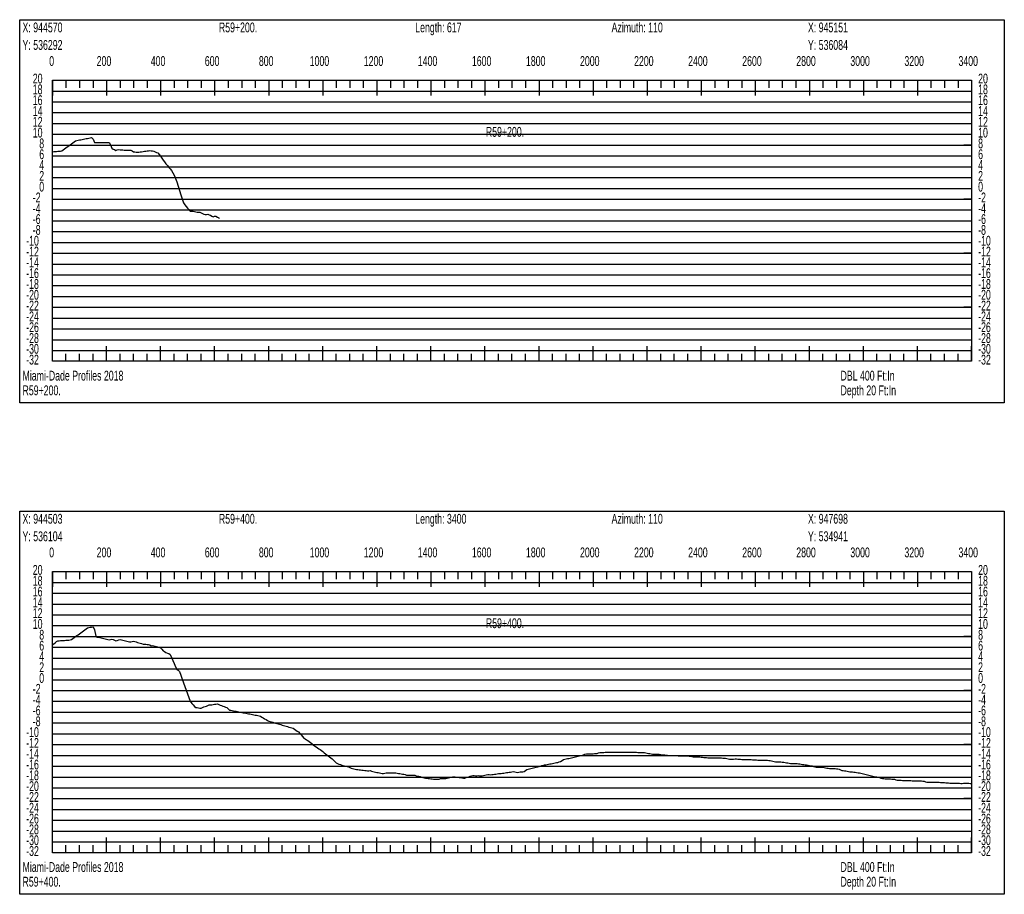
# Model space of a CAD drawing. Header units: feet. Extents: x 1 to 30, y -268 to -1.
# Tile 40 of 94: x 21 to 30, y -159 to -151. Entities that reach past the tile are written whole.
import ezdxf

# ---------------------------------------------------------------- set-up
doc = ezdxf.new("R2010")
doc.units = ezdxf.units.FT
doc.header["$MEASUREMENT"] = 0
doc.layers.add('LABELS', color=7, linetype='Continuous')
doc.layers.add('XSECTION', color=7, linetype='Continuous')

msp = doc.modelspace()

# ---------------------------------------------------------------- linework, layer by layer
at = {"layer": 'XSECTION', "color": 0, "linetype": 'Continuous'}
for points in [[(21.212, -150.985), (30.318, -150.985), (30.318, -154.53), (21.212, -154.53), (21.212, -150.985)], [(21.515, -151.545), (30.015, -151.545), (30.015, -154.145), (21.515, -154.145), (21.515, -151.545)], [(21.515, -151.545), (21.515, -151.686)], [(21.515, -151.545), (21.515, -151.686)], [(21.515, -151.545), (21.515, -151.615)], [(21.515, -151.545), (21.515, -151.615)], [(21.64, -151.545), (21.64, -151.615)], [(21.765, -151.545), (21.765, -151.615)], [(21.89, -151.545), (21.89, -151.615)], [(22.015, -151.545), (22.015, -151.686)], [(22.015, -151.545), (22.015, -151.615)], [(22.14, -151.545), (22.14, -151.615)], [(22.265, -151.545), (22.265, -151.615)], [(22.39, -151.545), (22.39, -151.615)], [(22.515, -151.545), (22.515, -151.686)], [(22.515, -151.545), (22.515, -151.615)], [(22.64, -151.545), (22.64, -151.615)], [(22.765, -151.545), (22.765, -151.615)], [(22.89, -151.545), (22.89, -151.615)], [(23.015, -151.545), (23.015, -151.686)], [(23.015, -151.545), (23.015, -151.615)], [(23.14, -151.545), (23.14, -151.615)], [(23.265, -151.545), (23.265, -151.615)], [(23.39, -151.545), (23.39, -151.615)], [(23.515, -151.545), (23.515, -151.686)], [(23.515, -151.545), (23.515, -151.615)], [(23.64, -151.545), (23.64, -151.615)], [(23.765, -151.545), (23.765, -151.615)], [(23.89, -151.545), (23.89, -151.615)], [(24.015, -151.545), (24.015, -151.686)], [(24.015, -151.545), (24.015, -151.615)], [(24.14, -151.545), (24.14, -151.615)], [(24.265, -151.545), (24.265, -151.615)], [(24.39, -151.545), (24.39, -151.615)], [(24.515, -151.545), (24.515, -151.686)], [(24.515, -151.545), (24.515, -151.615)], [(24.64, -151.545), (24.64, -151.615)], [(24.765, -151.545), (24.765, -151.615)], [(24.89, -151.545), (24.89, -151.615)], [(25.015, -151.545), (25.015, -151.686)], [(25.015, -151.545), (25.015, -151.615)], [(25.14, -151.545), (25.14, -151.615)], [(25.265, -151.545), (25.265, -151.615)], [(25.39, -151.545), (25.39, -151.615)], [(25.515, -151.545), (25.515, -151.686)], [(25.515, -151.545), (25.515, -151.615)], [(25.64, -151.545), (25.64, -151.615)], [(25.765, -151.545), (25.765, -151.615)], [(25.89, -151.545), (25.89, -151.615)], [(26.015, -151.545), (26.015, -151.686)], [(26.015, -151.545), (26.015, -151.615)], [(26.14, -151.545), (26.14, -151.615)], [(26.265, -151.545), (26.265, -151.615)], [(26.39, -151.545), (26.39, -151.615)], [(26.515, -151.545), (26.515, -151.686)], [(26.515, -151.545), (26.515, -151.615)], [(26.64, -151.545), (26.64, -151.615)], [(26.765, -151.545), (26.765, -151.615)], [(26.89, -151.545), (26.89, -151.615)], [(27.015, -151.545), (27.015, -151.686)], [(27.015, -151.545), (27.015, -151.615)], [(27.14, -151.545), (27.14, -151.615)], [(27.265, -151.545), (27.265, -151.615)], [(27.39, -151.545), (27.39, -151.615)], [(27.515, -151.545), (27.515, -151.686)], [(27.515, -151.545), (27.515, -151.615)], [(27.64, -151.545), (27.64, -151.615)], [(27.765, -151.545), (27.765, -151.615)], [(27.89, -151.545), (27.89, -151.615)], [(28.015, -151.545), (28.015, -151.686)], [(28.015, -151.545), (28.015, -151.615)], [(28.14, -151.545), (28.14, -151.615)], [(28.265, -151.545), (28.265, -151.615)], [(28.39, -151.545), (28.39, -151.615)], [(28.515, -151.545), (28.515, -151.686)], [(28.515, -151.545), (28.515, -151.615)], [(28.64, -151.545), (28.64, -151.615)], [(28.765, -151.545), (28.765, -151.615)], [(28.89, -151.545), (28.89, -151.615)], [(29.015, -151.545), (29.015, -151.686)], [(29.015, -151.545), (29.015, -151.615)], [(29.14, -151.545), (29.14, -151.615)], [(29.265, -151.545), (29.265, -151.615)], [(29.39, -151.545), (29.39, -151.615)], [(29.515, -151.545), (29.515, -151.686)], [(29.515, -151.545), (29.515, -151.615)], [(29.64, -151.545), (29.64, -151.615)], [(29.765, -151.545), (29.765, -151.615)], [(29.89, -151.545), (29.89, -151.615)], [(30.015, -151.545), (30.015, -151.686)], [(30.015, -151.545), (30.015, -151.615)], [(21.515, -152.145), (21.585, -152.145)], [(30.015, -152.145), (29.945, -152.145)], [(21.515, -152.645), (21.585, -152.645)], [(30.015, -152.645), (29.945, -152.645)], [(21.515, -153.145), (21.585, -153.145)], [(30.015, -153.145), (29.945, -153.145)], [(21.515, -153.645), (21.585, -153.645)], [(30.015, -153.645), (29.945, -153.645)], [(21.515, -154.145), (21.515, -154.004)], [(21.515, -154.145), (21.515, -154.004)], [(22.015, -154.145), (22.015, -154.004)], [(22.515, -154.145), (22.515, -154.004)], [(23.015, -154.145), (23.015, -154.004)], [(23.515, -154.145), (23.515, -154.004)], [(24.015, -154.145), (24.015, -154.004)], [(24.515, -154.145), (24.515, -154.004)], [(25.015, -154.145), (25.015, -154.004)], [(25.515, -154.145), (25.515, -154.004)], [(26.015, -154.145), (26.015, -154.004)], [(26.515, -154.145), (26.515, -154.004)], [(27.015, -154.145), (27.015, -154.004)], [(27.515, -154.145), (27.515, -154.004)], [(28.015, -154.145), (28.015, -154.004)], [(28.515, -154.145), (28.515, -154.004)], [(29.015, -154.145), (29.015, -154.004)], [(29.515, -154.145), (29.515, -154.004)], [(30.015, -154.145), (30.015, -154.004)], [(21.515, -154.145), (21.515, -154.075)], [(21.515, -154.145), (21.515, -154.075)], [(21.64, -154.145), (21.64, -154.075)], [(21.765, -154.145), (21.765, -154.075)], [(21.89, -154.145), (21.89, -154.075)], [(22.015, -154.145), (22.015, -154.075)], [(22.14, -154.145), (22.14, -154.075)], [(22.265, -154.145), (22.265, -154.075)], [(22.39, -154.145), (22.39, -154.075)], [(22.515, -154.145), (22.515, -154.075)], [(22.64, -154.145), (22.64, -154.075)], [(22.765, -154.145), (22.765, -154.075)], [(22.89, -154.145), (22.89, -154.075)], [(23.015, -154.145), (23.015, -154.075)], [(23.14, -154.145), (23.14, -154.075)], [(23.265, -154.145), (23.265, -154.075)], [(23.39, -154.145), (23.39, -154.075)], [(23.515, -154.145), (23.515, -154.075)], [(23.64, -154.145), (23.64, -154.075)], [(23.765, -154.145), (23.765, -154.075)], [(23.89, -154.145), (23.89, -154.075)], [(24.015, -154.145), (24.015, -154.075)], [(24.14, -154.145), (24.14, -154.075)], [(24.265, -154.145), (24.265, -154.075)], [(24.39, -154.145), (24.39, -154.075)], [(24.515, -154.145), (24.515, -154.075)], [(24.64, -154.145), (24.64, -154.075)], [(24.765, -154.145), (24.765, -154.075)], [(24.89, -154.145), (24.89, -154.075)], [(25.015, -154.145), (25.015, -154.075)], [(25.14, -154.145), (25.14, -154.075)], [(25.265, -154.145), (25.265, -154.075)], [(25.39, -154.145), (25.39, -154.075)], [(25.515, -154.145), (25.515, -154.075)], [(25.64, -154.145), (25.64, -154.075)], [(25.765, -154.145), (25.765, -154.075)], [(25.89, -154.145), (25.89, -154.075)], [(26.015, -154.145), (26.015, -154.075)], [(26.14, -154.145), (26.14, -154.075)], [(26.265, -154.145), (26.265, -154.075)], [(26.39, -154.145), (26.39, -154.075)], [(26.515, -154.145), (26.515, -154.075)], [(26.64, -154.145), (26.64, -154.075)], [(26.765, -154.145), (26.765, -154.075)], [(26.89, -154.145), (26.89, -154.075)], [(27.015, -154.145), (27.015, -154.075)], [(27.14, -154.145), (27.14, -154.075)], [(27.265, -154.145), (27.265, -154.075)], [(27.39, -154.145), (27.39, -154.075)], [(27.515, -154.145), (27.515, -154.075)], [(27.64, -154.145), (27.64, -154.075)], [(27.765, -154.145), (27.765, -154.075)], [(27.89, -154.145), (27.89, -154.075)], [(28.015, -154.145), (28.015, -154.075)], [(28.14, -154.145), (28.14, -154.075)], [(28.265, -154.145), (28.265, -154.075)], [(28.39, -154.145), (28.39, -154.075)], [(28.515, -154.145), (28.515, -154.075)], [(28.64, -154.145), (28.64, -154.075)], [(28.765, -154.145), (28.765, -154.075)], [(28.89, -154.145), (28.89, -154.075)], [(29.015, -154.145), (29.015, -154.075)], [(29.14, -154.145), (29.14, -154.075)], [(29.265, -154.145), (29.265, -154.075)], [(29.39, -154.145), (29.39, -154.075)], [(29.515, -154.145), (29.515, -154.075)], [(29.64, -154.145), (29.64, -154.075)], [(29.765, -154.145), (29.765, -154.075)], [(29.89, -154.145), (29.89, -154.075)], [(30.015, -154.145), (30.015, -154.075)], [(21.212, -155.53), (30.318, -155.53), (30.318, -159.075), (21.212, -159.075), (21.212, -155.53)], [(21.515, -156.09), (30.015, -156.09), (30.015, -158.69), (21.515, -158.69), (21.515, -156.09)], [(21.515, -156.09), (21.515, -156.231)], [(21.515, -156.09), (21.515, -156.231)], [(21.515, -156.09), (21.515, -156.16)], [(21.515, -156.09), (21.515, -156.16)], [(21.64, -156.09), (21.64, -156.16)], [(21.765, -156.09), (21.765, -156.16)], [(21.89, -156.09), (21.89, -156.16)], [(22.015, -156.09), (22.015, -156.231)], [(22.015, -156.09), (22.015, -156.16)], [(22.14, -156.09), (22.14, -156.16)], [(22.265, -156.09), (22.265, -156.16)], [(22.39, -156.09), (22.39, -156.16)], [(22.515, -156.09), (22.515, -156.231)], [(22.515, -156.09), (22.515, -156.16)], [(22.64, -156.09), (22.64, -156.16)], [(22.765, -156.09), (22.765, -156.16)], [(22.89, -156.09), (22.89, -156.16)], [(23.015, -156.09), (23.015, -156.231)], [(23.015, -156.09), (23.015, -156.16)], [(23.14, -156.09), (23.14, -156.16)], [(23.265, -156.09), (23.265, -156.16)], [(23.39, -156.09), (23.39, -156.16)], [(23.515, -156.09), (23.515, -156.231)], [(23.515, -156.09), (23.515, -156.16)], [(23.64, -156.09), (23.64, -156.16)], [(23.765, -156.09), (23.765, -156.16)], [(23.89, -156.09), (23.89, -156.16)], [(24.015, -156.09), (24.015, -156.231)], [(24.015, -156.09), (24.015, -156.16)], [(24.14, -156.09), (24.14, -156.16)], [(24.265, -156.09), (24.265, -156.16)], [(24.39, -156.09), (24.39, -156.16)], [(24.515, -156.09), (24.515, -156.231)], [(24.515, -156.09), (24.515, -156.16)], [(24.64, -156.09), (24.64, -156.16)], [(24.765, -156.09), (24.765, -156.16)], [(24.89, -156.09), (24.89, -156.16)], [(25.015, -156.09), (25.015, -156.231)], [(25.015, -156.09), (25.015, -156.16)], [(25.14, -156.09), (25.14, -156.16)], [(25.265, -156.09), (25.265, -156.16)], [(25.39, -156.09), (25.39, -156.16)], [(25.515, -156.09), (25.515, -156.231)], [(25.515, -156.09), (25.515, -156.16)], [(25.64, -156.09), (25.64, -156.16)], [(25.765, -156.09), (25.765, -156.16)], [(25.89, -156.09), (25.89, -156.16)], [(26.015, -156.09), (26.015, -156.231)], [(26.015, -156.09), (26.015, -156.16)], [(26.14, -156.09), (26.14, -156.16)], [(26.265, -156.09), (26.265, -156.16)], [(26.39, -156.09), (26.39, -156.16)], [(26.515, -156.09), (26.515, -156.231)], [(26.515, -156.09), (26.515, -156.16)], [(26.64, -156.09), (26.64, -156.16)], [(26.765, -156.09), (26.765, -156.16)], [(26.89, -156.09), (26.89, -156.16)], [(27.015, -156.09), (27.015, -156.231)], [(27.015, -156.09), (27.015, -156.16)], [(27.14, -156.09), (27.14, -156.16)], [(27.265, -156.09), (27.265, -156.16)], [(27.39, -156.09), (27.39, -156.16)], [(27.515, -156.09), (27.515, -156.231)], [(27.515, -156.09), (27.515, -156.16)], [(27.64, -156.09), (27.64, -156.16)], [(27.765, -156.09), (27.765, -156.16)], [(27.89, -156.09), (27.89, -156.16)], [(28.015, -156.09), (28.015, -156.231)], [(28.015, -156.09), (28.015, -156.16)], [(28.14, -156.09), (28.14, -156.16)], [(28.265, -156.09), (28.265, -156.16)], [(28.39, -156.09), (28.39, -156.16)], [(28.515, -156.09), (28.515, -156.231)], [(28.515, -156.09), (28.515, -156.16)], [(28.64, -156.09), (28.64, -156.16)], [(28.765, -156.09), (28.765, -156.16)], [(28.89, -156.09), (28.89, -156.16)], [(29.015, -156.09), (29.015, -156.231)], [(29.015, -156.09), (29.015, -156.16)], [(29.14, -156.09), (29.14, -156.16)], [(29.265, -156.09), (29.265, -156.16)], [(29.39, -156.09), (29.39, -156.16)], [(29.515, -156.09), (29.515, -156.231)], [(29.515, -156.09), (29.515, -156.16)], [(29.64, -156.09), (29.64, -156.16)], [(29.765, -156.09), (29.765, -156.16)], [(29.89, -156.09), (29.89, -156.16)], [(30.015, -156.09), (30.015, -156.231)], [(30.015, -156.09), (30.015, -156.16)], [(21.515, -156.69), (21.585, -156.69)], [(30.015, -156.69), (29.945, -156.69)], [(21.515, -157.19), (21.585, -157.19)], [(30.015, -157.19), (29.945, -157.19)], [(21.515, -157.69), (21.585, -157.69)], [(30.015, -157.69), (29.945, -157.69)], [(21.515, -158.19), (21.585, -158.19)], [(30.015, -158.19), (29.945, -158.19)], [(21.515, -158.69), (21.515, -158.549)], [(21.515, -158.69), (21.515, -158.549)], [(21.515, -158.69), (21.515, -158.62)], [(21.515, -158.69), (21.515, -158.62)], [(21.64, -158.69), (21.64, -158.62)], [(21.765, -158.69), (21.765, -158.62)], [(21.89, -158.69), (21.89, -158.62)], [(22.015, -158.69), (22.015, -158.549)], [(22.015, -158.69), (22.015, -158.62)], [(22.14, -158.69), (22.14, -158.62)], [(22.265, -158.69), (22.265, -158.62)], [(22.39, -158.69), (22.39, -158.62)], [(22.515, -158.69), (22.515, -158.549)], [(22.515, -158.69), (22.515, -158.62)], [(22.64, -158.69), (22.64, -158.62)], [(22.765, -158.69), (22.765, -158.62)], [(22.89, -158.69), (22.89, -158.62)], [(23.015, -158.69), (23.015, -158.549)], [(23.015, -158.69), (23.015, -158.62)], [(23.14, -158.69), (23.14, -158.62)], [(23.265, -158.69), (23.265, -158.62)], [(23.39, -158.69), (23.39, -158.62)], [(23.515, -158.69), (23.515, -158.549)], [(23.515, -158.69), (23.515, -158.62)], [(23.64, -158.69), (23.64, -158.62)], [(23.765, -158.69), (23.765, -158.62)], [(23.89, -158.69), (23.89, -158.62)], [(24.015, -158.69), (24.015, -158.549)], [(24.015, -158.69), (24.015, -158.62)], [(24.14, -158.69), (24.14, -158.62)], [(24.265, -158.69), (24.265, -158.62)], [(24.39, -158.69), (24.39, -158.62)], [(24.515, -158.69), (24.515, -158.549)], [(24.515, -158.69), (24.515, -158.62)], [(24.64, -158.69), (24.64, -158.62)], [(24.765, -158.69), (24.765, -158.62)], [(24.89, -158.69), (24.89, -158.62)], [(25.015, -158.69), (25.015, -158.549)], [(25.015, -158.69), (25.015, -158.62)], [(25.14, -158.69), (25.14, -158.62)], [(25.265, -158.69), (25.265, -158.62)], [(25.39, -158.69), (25.39, -158.62)], [(25.515, -158.69), (25.515, -158.549)], [(25.515, -158.69), (25.515, -158.62)], [(25.64, -158.69), (25.64, -158.62)], [(25.765, -158.69), (25.765, -158.62)], [(25.89, -158.69), (25.89, -158.62)], [(26.015, -158.69), (26.015, -158.549)], [(26.015, -158.69), (26.015, -158.62)], [(26.14, -158.69), (26.14, -158.62)], [(26.265, -158.69), (26.265, -158.62)], [(26.39, -158.69), (26.39, -158.62)], [(26.515, -158.69), (26.515, -158.549)], [(26.515, -158.69), (26.515, -158.62)], [(26.64, -158.69), (26.64, -158.62)], [(26.765, -158.69), (26.765, -158.62)], [(26.89, -158.69), (26.89, -158.62)], [(27.015, -158.69), (27.015, -158.549)], [(27.015, -158.69), (27.015, -158.62)], [(27.14, -158.69), (27.14, -158.62)], [(27.265, -158.69), (27.265, -158.62)], [(27.39, -158.69), (27.39, -158.62)], [(27.515, -158.69), (27.515, -158.549)], [(27.515, -158.69), (27.515, -158.62)], [(27.64, -158.69), (27.64, -158.62)], [(27.765, -158.69), (27.765, -158.62)], [(27.89, -158.69), (27.89, -158.62)], [(28.015, -158.69), (28.015, -158.549)], [(28.015, -158.69), (28.015, -158.62)], [(28.14, -158.69), (28.14, -158.62)], [(28.265, -158.69), (28.265, -158.62)], [(28.39, -158.69), (28.39, -158.62)], [(28.515, -158.69), (28.515, -158.549)], [(28.515, -158.69), (28.515, -158.62)], [(28.64, -158.69), (28.64, -158.62)], [(28.765, -158.69), (28.765, -158.62)], [(28.89, -158.69), (28.89, -158.62)], [(29.015, -158.69), (29.015, -158.549)], [(29.015, -158.69), (29.015, -158.62)], [(29.14, -158.69), (29.14, -158.62)], [(29.265, -158.69), (29.265, -158.62)], [(29.39, -158.69), (29.39, -158.62)], [(29.515, -158.69), (29.515, -158.549)], [(29.515, -158.69), (29.515, -158.62)], [(29.64, -158.69), (29.64, -158.62)], [(29.765, -158.69), (29.765, -158.62)], [(29.89, -158.69), (29.89, -158.62)], [(30.015, -158.69), (30.015, -158.549)], [(30.015, -158.69), (30.015, -158.62)]]:
    msp.add_lwpolyline(points, dxfattribs=at)
at = {"layer": 'XSECTION', "color": 0}
for points in [[(21.515, -151.645), (30.015, -151.645)], [(21.515, -151.745), (30.015, -151.745)], [(21.515, -151.845), (30.015, -151.845)], [(21.515, -151.945), (30.015, -151.945)], [(21.515, -152.045), (30.015, -152.045)], [(21.515, -152.145), (30.015, -152.145)], [(21.515, -152.245), (30.015, -152.245)], [(21.515, -152.345), (30.015, -152.345)], [(21.515, -152.445), (30.015, -152.445)], [(21.515, -152.545), (30.015, -152.545)], [(21.515, -152.645), (30.015, -152.645)], [(21.515, -152.745), (30.015, -152.745)], [(21.515, -152.845), (30.015, -152.845)], [(21.515, -152.945), (30.015, -152.945)], [(21.515, -153.045), (30.015, -153.045)], [(21.515, -153.145), (30.015, -153.145)], [(21.515, -153.245), (30.015, -153.245)], [(21.515, -153.345), (30.015, -153.345)], [(21.515, -153.445), (30.015, -153.445)], [(21.515, -153.545), (30.015, -153.545)], [(21.515, -153.645), (30.015, -153.645)], [(21.515, -153.745), (30.015, -153.745)], [(21.515, -153.845), (30.015, -153.845)], [(21.515, -153.945), (30.015, -153.945)], [(21.515, -154.045), (30.015, -154.045)], [(21.515, -156.19), (30.015, -156.19)], [(21.515, -156.29), (30.015, -156.29)], [(21.515, -156.39), (30.015, -156.39)], [(21.515, -156.49), (30.015, -156.49)], [(21.515, -156.59), (30.015, -156.59)], [(21.515, -156.69), (30.015, -156.69)], [(21.515, -156.79), (30.015, -156.79)], [(21.515, -156.89), (30.015, -156.89)], [(21.515, -156.99), (30.015, -156.99)], [(21.515, -157.09), (30.015, -157.09)], [(21.515, -157.19), (30.015, -157.19)], [(21.515, -157.29), (30.015, -157.29)], [(21.515, -157.39), (30.015, -157.39)], [(21.515, -157.49), (30.015, -157.49)], [(21.515, -157.59), (30.015, -157.59)], [(21.515, -157.69), (30.015, -157.69)], [(21.515, -157.79), (30.015, -157.79)], [(21.515, -157.89), (30.015, -157.89)], [(21.515, -157.99), (30.015, -157.99)], [(21.515, -158.09), (30.015, -158.09)], [(21.515, -158.19), (30.015, -158.19)], [(21.515, -158.29), (30.015, -158.29)], [(21.515, -158.39), (30.015, -158.39)], [(21.515, -158.49), (30.015, -158.49)], [(21.515, -158.59), (30.015, -158.59)]]:
    msp.add_lwpolyline(points, dxfattribs=at)
at = {"layer": 'XSECTION', "color": 5, "linetype": 'Continuous'}
for points in [[(21.515, -152.206), (21.5275, -152.205), (21.54, -152.2045), (21.5525, -152.2035), (21.565, -152.2025), (21.5775, -152.2015), (21.59, -152.2005), (21.6025, -152.197), (21.615, -152.188), (21.6275, -152.179), (21.64, -152.17), (21.6525, -152.161), (21.665, -152.152), (21.6775, -152.143), (21.69, -152.134), (21.7025, -152.125), (21.715, -152.116), (21.7275, -152.107), (21.74, -152.1025), (21.7525, -152.1), (21.765, -152.0975), (21.7775, -152.095), (21.79, -152.0925), (21.8025, -152.09), (21.815, -152.0875), (21.8275, -152.085), (21.84, -152.0825), (21.8525, -152.08), (21.865, -152.0775), (21.8775, -152.075), (21.89, -152.0915), (21.9025, -152.1225), (21.915, -152.1225), (21.9275, -152.1225), (21.94, -152.1225), (21.9525, -152.122), (21.965, -152.122), (21.9775, -152.122), (21.99, -152.1215), (22.0025, -152.1215), (22.015, -152.1215), (22.0275, -152.121), (22.04, -152.121), (22.0525, -152.143), (22.065, -152.174), (22.0775, -152.1835), (22.09, -152.186), (22.1025, -152.194), (22.115, -152.1875), (22.1275, -152.187), (22.14, -152.188), (22.1525, -152.189), (22.165, -152.1895), (22.1775, -152.1905), (22.19, -152.191), (22.2025, -152.192), (22.215, -152.1925), (22.2275, -152.191), (22.24, -152.1915), (22.2525, -152.199), (22.265, -152.206), (22.2775, -152.2075), (22.29, -152.2095), (22.3025, -152.2115), (22.315, -152.21), (22.3275, -152.208), (22.34, -152.206), (22.3525, -152.2045), (22.365, -152.2025), (22.3775, -152.2005), (22.39, -152.1985), (22.4025, -152.1975), (22.415, -152.1965), (22.4275, -152.197), (22.44, -152.1985), (22.4525, -152.2015), (22.465, -152.207), (22.4775, -152.212), (22.49, -152.2175), (22.5025, -152.2315), (22.515, -152.2485), (22.5275, -152.266), (22.54, -152.2835), (22.5525, -152.3005), (22.565, -152.318), (22.5775, -152.335), (22.59, -152.3525), (22.6025, -152.3655), (22.615, -152.3785), (22.6275, -152.4), (22.64, -152.423), (22.6525, -152.4535), (22.665, -152.484), (22.6775, -152.5235), (22.69, -152.5635), (22.7025, -152.6035), (22.715, -152.642), (22.7275, -152.68), (22.74, -152.699), (22.7525, -152.713), (22.765, -152.7275), (22.7775, -152.7415), (22.79, -152.756), (22.8025, -152.757), (22.815, -152.7575), (22.8275, -152.76), (22.84, -152.7625), (22.8525, -152.7645), (22.865, -152.765), (22.8775, -152.765), (22.89, -152.7715), (22.9025, -152.7775), (22.915, -152.7825), (22.9275, -152.787), (22.94, -152.7855), (22.9525, -152.7845), (22.965, -152.7895), (22.9775, -152.7945), (22.99, -152.801), (23.0025, -152.808), (23.015, -152.803), (23.0275, -152.8025), (23.04, -152.8105), (23.0525, -152.819), (23.0575, -152.8225)], [(21.515, -156.769), (21.5275, -156.7585), (21.54, -156.7475), (21.5525, -156.7365), (21.565, -156.7305), (21.5775, -156.7295), (21.59, -156.7285), (21.6025, -156.7275), (21.615, -156.727), (21.6275, -156.726), (21.64, -156.725), (21.6525, -156.724), (21.665, -156.723), (21.6775, -156.722), (21.69, -156.718), (21.7025, -156.709), (21.715, -156.7), (21.7275, -156.6915), (21.74, -156.6825), (21.7525, -156.6735), (21.765, -156.6645), (21.7775, -156.6555), (21.79, -156.6465), (21.8025, -156.6375), (21.815, -156.6285), (21.8275, -156.6195), (21.84, -156.6105), (21.8525, -156.6075), (21.865, -156.605), (21.8775, -156.6025), (21.89, -156.6), (21.9025, -156.6295), (21.915, -156.687), (21.9275, -156.698), (21.94, -156.698), (21.9525, -156.699), (21.965, -156.7025), (21.9775, -156.7065), (21.99, -156.71), (22.0025, -156.713), (22.015, -156.7155), (22.0275, -156.718), (22.04, -156.721), (22.0525, -156.7175), (22.065, -156.7135), (22.0775, -156.7195), (22.09, -156.7255), (22.1025, -156.729), (22.115, -156.7275), (22.1275, -156.722), (22.14, -156.7195), (22.1525, -156.721), (22.165, -156.724), (22.1775, -156.727), (22.19, -156.73), (22.2025, -156.7335), (22.215, -156.7365), (22.2275, -156.7385), (22.24, -156.7395), (22.2525, -156.7365), (22.265, -156.734), (22.2775, -156.737), (22.29, -156.7405), (22.3025, -156.7455), (22.315, -156.749), (22.3275, -156.7525), (22.34, -156.7565), (22.3525, -156.761), (22.365, -156.762), (22.3775, -156.7625), (22.39, -156.7635), (22.4025, -156.7635), (22.415, -156.7665), (22.4275, -156.7765), (22.44, -156.774), (22.4525, -156.776), (22.465, -156.7795), (22.4775, -156.783), (22.49, -156.7865), (22.5025, -156.79), (22.515, -156.7945), (22.5275, -156.809), (22.54, -156.8235), (22.5525, -156.83), (22.565, -156.837), (22.5775, -156.844), (22.59, -156.847), (22.6025, -156.8555), (22.615, -156.884), (22.6275, -156.9125), (22.64, -156.941), (22.6525, -156.9695), (22.665, -156.9915), (22.6775, -157.001), (22.69, -157.0135), (22.7025, -157.0465), (22.715, -157.085), (22.7275, -157.12), (22.74, -157.154), (22.7525, -157.188), (22.765, -157.222), (22.7775, -157.256), (22.79, -157.29), (22.8025, -157.3095), (22.815, -157.3235), (22.8275, -157.339), (22.84, -157.3465), (22.8525, -157.348), (22.865, -157.35), (22.8775, -157.3525), (22.89, -157.3525), (22.9025, -157.347), (22.915, -157.342), (22.9275, -157.3375), (22.94, -157.3335), (22.9525, -157.328), (22.965, -157.3235), (22.9775, -157.322), (22.99, -157.321), (23.0025, -157.3195), (23.015, -157.3175), (23.0275, -157.316), (23.04, -157.314), (23.0525, -157.319), (23.065, -157.3255), (23.0775, -157.33), (23.09, -157.334), (23.1025, -157.3385), (23.115, -157.343), (23.1275, -157.347), (23.14, -157.3595), (23.1525, -157.3705), (23.165, -157.373), (23.1775, -157.375), (23.19, -157.3775), (23.2025, -157.38), (23.215, -157.3825), (23.2275, -157.385), (23.24, -157.3875), (23.2525, -157.39), (23.265, -157.3925), (23.2775, -157.395), (23.29, -157.3975), (23.3025, -157.4), (23.315, -157.4025), (23.3275, -157.4045), (23.34, -157.407), (23.3525, -157.4095), (23.365, -157.412), (23.3775, -157.4145), (23.39, -157.417), (23.4025, -157.4195), (23.415, -157.422), (23.4275, -157.4245), (23.44, -157.4285), (23.4525, -157.436), (23.465, -157.444), (23.4775, -157.4515), (23.49, -157.4595), (23.5025, -157.467), (23.515, -157.473), (23.5275, -157.477), (23.54, -157.4805), (23.5525, -157.484), (23.565, -157.4875), (23.5775, -157.4915), (23.59, -157.495), (23.6025, -157.4985), (23.615, -157.502), (23.6275, -157.5055), (23.64, -157.5095), (23.6525, -157.513), (23.665, -157.5165), (23.6775, -157.52), (23.69, -157.524), (23.7025, -157.5275), (23.715, -157.531), (23.7275, -157.5345), (23.74, -157.539), (23.7525, -157.549), (23.765, -157.558), (23.7775, -157.5645), (23.79, -157.572), (23.8025, -157.5865), (23.815, -157.601), (23.8275, -157.616), (23.84, -157.63), (23.8525, -157.6375), (23.865, -157.6455), (23.8775, -157.653), (23.89, -157.663), (23.9025, -157.672), (23.915, -157.6815), (23.9275, -157.693), (23.94, -157.703), (23.9525, -157.7115), (23.965, -157.72), (23.9775, -157.728), (23.99, -157.7365), (24.0025, -157.745), (24.015, -157.755), (24.0275, -157.7665), (24.04, -157.7765), (24.0525, -157.786), (24.065, -157.7955), (24.0775, -157.804), (24.09, -157.813), (24.1025, -157.823), (24.115, -157.834), (24.1275, -157.845), (24.14, -157.8575), (24.1525, -157.8645), (24.165, -157.871), (24.1775, -157.8745), (24.19, -157.8815), (24.2025, -157.8835), (24.215, -157.8865), (24.2275, -157.8885), (24.24, -157.892), (24.2525, -157.8965), (24.265, -157.9015), (24.2775, -157.9075), (24.29, -157.912), (24.3025, -157.9155), (24.315, -157.9165), (24.3275, -157.9195), (24.34, -157.9195), (24.3525, -157.9225), (24.365, -157.9245), (24.3775, -157.926), (24.39, -157.9275), (24.4025, -157.9295), (24.415, -157.931), (24.4275, -157.932), (24.44, -157.932), (24.4525, -157.931), (24.465, -157.9345), (24.4775, -157.939), (24.49, -157.9415), (24.5025, -157.9465), (24.515, -157.947), (24.5275, -157.949), (24.54, -157.9515), (24.5525, -157.9535), (24.565, -157.956), (24.5775, -157.957), (24.59, -157.9545), (24.6025, -157.9525), (24.615, -157.9525), (24.6275, -157.9525), (24.64, -157.9525), (24.6525, -157.9525), (24.665, -157.9525), (24.6775, -157.9525), (24.69, -157.9525), (24.7025, -157.953), (24.715, -157.956), (24.7275, -157.9565), (24.74, -157.9615), (24.7525, -157.965), (24.765, -157.964), (24.7775, -157.967), (24.79, -157.972), (24.8025, -157.972), (24.815, -157.973), (24.8275, -157.973), (24.84, -157.9725), (24.8525, -157.9725), (24.865, -157.974), (24.8775, -157.979), (24.89, -157.9815), (24.9025, -157.983), (24.915, -157.9865), (24.9275, -157.99), (24.94, -157.9935), (24.9525, -157.997), (24.965, -158.0005), (24.9775, -158.002), (24.99, -158.003), (25.0025, -158.0045), (25.015, -158.006), (25.0275, -158.007), (25.04, -158.0085), (25.0525, -158.01), (25.065, -158.011), (25.0775, -158.011), (25.09, -158.0085), (25.1025, -158.003), (25.115, -158.0035), (25.1275, -158.0035), (25.14, -158.003), (25.1525, -158.003), (25.165, -158.0015), (25.1775, -157.9985), (25.19, -157.995), (25.2025, -157.991), (25.215, -157.9885), (25.2275, -157.987), (25.24, -157.9895), (25.2525, -157.99), (25.265, -157.9925), (25.2775, -157.9935), (25.29, -157.996), (25.3025, -157.9985), (25.315, -157.9995), (25.3275, -158.001), (25.34, -157.9945), (25.3525, -157.9905), (25.365, -157.988), (25.3775, -157.983), (25.39, -157.9795), (25.4025, -157.976), (25.415, -157.9755), (25.4275, -157.978), (25.44, -157.978), (25.4525, -157.9775), (25.465, -157.98), (25.4775, -157.9795), (25.49, -157.9795), (25.5025, -157.976), (25.515, -157.973), (25.5275, -157.9705), (25.54, -157.9675), (25.5525, -157.968), (25.565, -157.97), (25.5775, -157.968), (25.59, -157.966), (25.6025, -157.9645), (25.615, -157.9625), (25.6275, -157.9605), (25.64, -157.9585), (25.6525, -157.9585), (25.665, -157.958), (25.6775, -157.955), (25.69, -157.953), (25.7025, -157.95), (25.715, -157.948), (25.7275, -157.947), (25.74, -157.9455), (25.7525, -157.9445), (25.765, -157.942), (25.7775, -157.94), (25.79, -157.941), (25.8025, -157.944), (25.815, -157.947), (25.8275, -157.946), (25.84, -157.943), (25.8525, -157.9415), (25.865, -157.9415), (25.8775, -157.9385), (25.89, -157.9305), (25.9025, -157.9205), (25.915, -157.9175), (25.9275, -157.9145), (25.94, -157.911), (25.9525, -157.908), (25.965, -157.9045), (25.9775, -157.9015), (25.99, -157.898), (26.0025, -157.895), (26.015, -157.8915), (26.0275, -157.8885), (26.04, -157.885), (26.0525, -157.882), (26.065, -157.8785), (26.0775, -157.8765), (26.09, -157.875), (26.1025, -157.8725), (26.115, -157.8695), (26.1275, -157.867), (26.14, -157.864), (26.1525, -157.8615), (26.165, -157.8585), (26.1775, -157.8565), (26.19, -157.855), (26.2025, -157.849), (26.215, -157.845), (26.2275, -157.8385), (26.24, -157.828), (26.2525, -157.825), (26.265, -157.823), (26.2775, -157.8195), (26.29, -157.82), (26.3025, -157.817), (26.315, -157.8135), (26.3275, -157.81), (26.34, -157.807), (26.3525, -157.8035), (26.365, -157.8), (26.3775, -157.7965), (26.39, -157.7935), (26.4025, -157.79), (26.415, -157.7865), (26.4275, -157.7835), (26.44, -157.7795), (26.4525, -157.7755), (26.465, -157.7755), (26.4775, -157.776), (26.49, -157.776), (26.5025, -157.7765), (26.515, -157.7745), (26.5275, -157.773), (26.54, -157.7735), (26.5525, -157.7735), (26.565, -157.766), (26.5775, -157.763), (26.59, -157.7625), (26.6025, -157.7625), (26.615, -157.762), (26.6275, -157.7595), (26.64, -157.7605), (26.6525, -157.7605), (26.665, -157.7605), (26.6775, -157.7605), (26.69, -157.7605), (26.7025, -157.7605), (26.715, -157.7605), (26.7275, -157.7605), (26.74, -157.761), (26.7525, -157.761), (26.765, -157.761), (26.7775, -157.761), (26.79, -157.761), (26.8025, -157.761), (26.815, -157.761), (26.8275, -157.7615), (26.84, -157.7615), (26.8525, -157.7615), (26.865, -157.7615), (26.8775, -157.7615), (26.89, -157.7615), (26.9025, -157.7615), (26.915, -157.7615), (26.9275, -157.762), (26.94, -157.7635), (26.9525, -157.7635), (26.965, -157.7635), (26.9775, -157.7635), (26.99, -157.764), (27.0025, -157.766), (27.015, -157.7695), (27.0275, -157.772), (27.04, -157.7735), (27.0525, -157.7765), (27.065, -157.779), (27.0775, -157.779), (27.09, -157.779), (27.1025, -157.78), (27.115, -157.78), (27.1275, -157.78), (27.14, -157.7825), (27.1525, -157.784), (27.165, -157.784), (27.1775, -157.785), (27.19, -157.7865), (27.2025, -157.788), (27.215, -157.7905), (27.2275, -157.791), (27.24, -157.791), (27.2525, -157.7915), (27.265, -157.7915), (27.2775, -157.7915), (27.29, -157.7915), (27.3025, -157.7935), (27.315, -157.7935), (27.3275, -157.7935), (27.34, -157.7935), (27.3525, -157.794), (27.365, -157.794), (27.3775, -157.794), (27.39, -157.7945), (27.4025, -157.797), (27.415, -157.798), (27.4275, -157.8), (27.44, -157.802), (27.4525, -157.802), (27.465, -157.802), (27.4775, -157.802), (27.49, -157.802), (27.5025, -157.803), (27.515, -157.805), (27.5275, -157.807), (27.54, -157.808), (27.5525, -157.8085), (27.565, -157.81), (27.5775, -157.8115), (27.59, -157.8125), (27.6025, -157.8125), (27.615, -157.8125), (27.6275, -157.8125), (27.64, -157.813), (27.6525, -157.813), (27.665, -157.813), (27.6775, -157.813), (27.69, -157.813), (27.7025, -157.814), (27.715, -157.817), (27.7275, -157.817), (27.74, -157.817), (27.7525, -157.819), (27.765, -157.8215), (27.7775, -157.8235), (27.79, -157.826), (27.8025, -157.8255), (27.815, -157.8235), (27.8275, -157.822), (27.84, -157.823), (27.8525, -157.824), (27.865, -157.825), (27.8775, -157.826), (27.89, -157.8265), (27.9025, -157.827), (27.915, -157.827), (27.9275, -157.827), (27.94, -157.827), (27.9525, -157.827), (27.965, -157.827), (27.9775, -157.8285), (27.99, -157.8305), (28.0025, -157.8305), (28.015, -157.8305), (28.0275, -157.832), (28.04, -157.8335), (28.0525, -157.835), (28.065, -157.8355), (28.0775, -157.8355), (28.09, -157.8355), (28.1025, -157.835), (28.115, -157.835), (28.1275, -157.8355), (28.14, -157.837), (28.1525, -157.8385), (28.165, -157.8395), (28.1775, -157.8425), (28.19, -157.8455), (28.2025, -157.849), (28.215, -157.851), (28.2275, -157.851), (28.24, -157.8505), (28.2525, -157.8505), (28.265, -157.8515), (28.2775, -157.854), (28.29, -157.8565), (28.3025, -157.8585), (28.315, -157.86), (28.3275, -157.863), (28.34, -157.8645), (28.3525, -157.8645), (28.365, -157.8645), (28.3775, -157.8645), (28.39, -157.8645), (28.4025, -157.865), (28.415, -157.867), (28.4275, -157.8695), (28.44, -157.8715), (28.4525, -157.8735), (28.465, -157.875), (28.4775, -157.8765), (28.49, -157.8785), (28.5025, -157.8805), (28.515, -157.8825), (28.5275, -157.8855), (28.54, -157.888), (28.5525, -157.8915), (28.565, -157.8955), (28.5775, -157.898), (28.59, -157.8985), (28.6025, -157.8985), (28.615, -157.8985), (28.6275, -157.8985), (28.64, -157.8985), (28.6525, -157.9025), (28.665, -157.906), (28.6775, -157.908), (28.69, -157.909), (28.7025, -157.9105), (28.715, -157.9115), (28.7275, -157.9125), (28.74, -157.9125), (28.7525, -157.9125), (28.765, -157.913), (28.7775, -157.9135), (28.79, -157.9175), (28.8025, -157.923), (28.815, -157.929), (28.8275, -157.9305), (28.84, -157.9315), (28.8525, -157.934), (28.865, -157.937), (28.8775, -157.9395), (28.89, -157.942), (28.9025, -157.943), (28.915, -157.943), (28.9275, -157.944), (28.94, -157.946), (28.9525, -157.948), (28.965, -157.95), (28.9775, -157.952), (28.99, -157.9555), (29.0025, -157.9585), (29.015, -157.961), (29.0275, -157.964), (29.04, -157.9675), (29.0525, -157.9705), (29.065, -157.974), (29.0775, -157.977), (29.09, -157.9805), (29.1025, -157.9835), (29.115, -157.986), (29.1275, -157.9875), (29.14, -157.9895), (29.1525, -157.991), (29.165, -157.9945), (29.1775, -158.0005), (29.19, -158.003), (29.2025, -158.005), (29.215, -158.006), (29.2275, -158.006), (29.24, -158.006), (29.2525, -158.0065), (29.265, -158.0075), (29.2775, -158.0085), (29.29, -158.0085), (29.3025, -158.0105), (29.315, -158.0165), (29.3275, -158.018), (29.34, -158.0185), (29.3525, -158.0195), (29.365, -158.0205), (29.3775, -158.022), (29.39, -158.0225), (29.4025, -158.0235), (29.415, -158.023), (29.4275, -158.023), (29.44, -158.023), (29.4525, -158.023), (29.465, -158.024), (29.4775, -158.024), (29.49, -158.024), (29.5025, -158.024), (29.515, -158.024), (29.5275, -158.025), (29.54, -158.0255), (29.5525, -158.0265), (29.565, -158.0275), (29.5775, -158.0295), (29.59, -158.0355), (29.6025, -158.0365), (29.615, -158.0365), (29.6275, -158.0365), (29.64, -158.0365), (29.6525, -158.0365), (29.665, -158.0365), (29.6775, -158.0365), (29.69, -158.0365), (29.7025, -158.0365), (29.715, -158.038), (29.7275, -158.0405), (29.74, -158.0415), (29.7525, -158.0415), (29.765, -158.042), (29.7775, -158.043), (29.79, -158.044), (29.8025, -158.045), (29.815, -158.0455), (29.8275, -158.0455), (29.84, -158.0455), (29.8525, -158.0455), (29.865, -158.0455), (29.8775, -158.0455), (29.89, -158.0455), (29.9025, -158.047), (29.915, -158.049), (29.9275, -158.049), (29.94, -158.047), (29.9525, -158.046), (29.965, -158.047), (29.9775, -158.0475), (29.99, -158.048), (30.0025, -158.049), (30.015, -158.0495)]]:
    msp.add_lwpolyline(points, dxfattribs=at)

# ---------------------------------------------------------------- texts
at = {"layer": 'LABELS', "color": 0, "width": 0.666667}
for s, p in [('X: 944570', (21.238, -151.102)), ('R59+200.', (23.054, -151.102)), ('Length: 617', (24.87, -151.102)), ('Azimuth: 110', (26.686, -151.102)), ('X: 945151', (28.502, -151.102)), ('Y: 536292', (21.238, -151.264)), ('Y: 536084', (28.502, -151.264)), ('0', (21.485, -151.413)), ('0', (21.485, -151.413)), ('200', (21.924, -151.413)), ('400', (22.424, -151.413)), ('600', (22.924, -151.413)), ('800', (23.424, -151.413)), ('1000', (23.894, -151.413)), ('1200', (24.394, -151.413)), ('1400', (24.894, -151.413)), ('1600', (25.394, -151.413)), ('1800', (25.894, -151.413)), ('2000', (26.394, -151.413)), ('2200', (26.894, -151.413)), ('2400', (27.394, -151.413)), ('2600', (27.894, -151.413)), ('2800', (28.394, -151.413)), ('3000', (28.894, -151.413)), ('3200', (29.394, -151.413)), ('3400', (29.894, -151.413)), ('20', (21.333, -151.575)), ('20', (30.076, -151.575)), ('18', (21.333, -151.675)), ('18', (30.076, -151.675)), ('16', (21.333, -151.775)), ('16', (30.076, -151.775)), ('14', (21.333, -151.875)), ('14', (30.076, -151.875)), ('12', (21.333, -151.975)), ('12', (30.076, -151.975)), ('R59+200.', (25.523, -152.068)), ('10', (21.333, -152.075)), ('10', (30.076, -152.075)), ('8', (21.393, -152.175)), ('8', (30.076, -152.175)), ('6', (21.393, -152.275)), ('6', (30.076, -152.275)), ('4', (21.393, -152.375)), ('4', (30.076, -152.375)), ('2', (21.393, -152.475)), ('2', (30.076, -152.475)), ('0', (21.393, -152.575)), ('0', (30.076, -152.575)), ('-2', (21.333, -152.675)), ('-2', (30.076, -152.675)), ('-4', (21.333, -152.775)), ('-4', (30.076, -152.775)), ('-6', (21.333, -152.875)), ('-6', (30.076, -152.875)), ('-8', (21.333, -152.975)), ('-8', (30.076, -152.975)), ('-10', (21.272, -153.075)), ('-10', (30.076, -153.075)), ('-12', (21.272, -153.175)), ('-12', (30.076, -153.175)), ('-14', (21.272, -153.275)), ('-14', (30.076, -153.275)), ('-16', (21.272, -153.375)), ('-16', (30.076, -153.375)), ('-18', (21.272, -153.475)), ('-18', (30.076, -153.475)), ('-20', (21.272, -153.575)), ('-20', (30.076, -153.575)), ('-22', (21.272, -153.675)), ('-22', (30.076, -153.675)), ('-24', (21.272, -153.775)), ('-24', (30.076, -153.775)), ('-26', (21.272, -153.875)), ('-26', (30.076, -153.875)), ('-28', (21.272, -153.975)), ('-28', (30.076, -153.975)), ('-30', (21.272, -154.075)), ('-30', (30.076, -154.075)), ('-32', (21.272, -154.175)), ('-32', (30.076, -154.175)), ('DBL 400 Ft:In', (28.803, -154.323)), ('Depth 20 Ft:In', (28.803, -154.459)), ('X: 944503', (21.238, -155.647)), ('R59+400.', (23.054, -155.647)), ('Length: 3400', (24.87, -155.647)), ('Azimuth: 110', (26.686, -155.647)), ('X: 947698', (28.502, -155.647)), ('Y: 536104', (21.238, -155.809)), ('Y: 534941', (28.502, -155.809)), ('0', (21.485, -155.958)), ('0', (21.485, -155.958)), ('200', (21.924, -155.958)), ('400', (22.424, -155.958)), ('600', (22.924, -155.958)), ('800', (23.424, -155.958)), ('1000', (23.894, -155.958)), ('1200', (24.394, -155.958)), ('1400', (24.894, -155.958)), ('1600', (25.394, -155.958)), ('1800', (25.894, -155.958)), ('2000', (26.394, -155.958)), ('2200', (26.894, -155.958)), ('2400', (27.394, -155.958)), ('2600', (27.894, -155.958)), ('2800', (28.394, -155.958)), ('3000', (28.894, -155.958)), ('3200', (29.394, -155.958)), ('3400', (29.894, -155.958)), ('20', (21.333, -156.12)), ('20', (30.076, -156.12)), ('18', (21.333, -156.22)), ('18', (30.076, -156.22)), ('16', (21.333, -156.32)), ('16', (30.076, -156.32)), ('14', (21.333, -156.42)), ('14', (30.076, -156.42)), ('12', (21.333, -156.52)), ('12', (30.076, -156.52)), ('10', (21.333, -156.62)), ('R59+400.', (25.523, -156.613)), ('10', (30.076, -156.62)), ('8', (21.393, -156.72)), ('8', (30.076, -156.72)), ('6', (21.393, -156.82)), ('6', (30.076, -156.82)), ('4', (21.393, -156.92)), ('4', (30.076, -156.92)), ('2', (21.393, -157.02)), ('2', (30.076, -157.02)), ('0', (21.393, -157.12)), ('0', (30.076, -157.12)), ('-2', (21.333, -157.22)), ('-2', (30.076, -157.22)), ('-4', (21.333, -157.32)), ('-4', (30.076, -157.32)), ('-6', (21.333, -157.42)), ('-6', (30.076, -157.42)), ('-8', (21.333, -157.52)), ('-8', (30.076, -157.52)), ('-10', (21.272, -157.62)), ('-10', (30.076, -157.62)), ('-12', (21.272, -157.72)), ('-12', (30.076, -157.72)), ('-14', (21.272, -157.82)), ('-14', (30.076, -157.82)), ('-16', (21.272, -157.92)), ('-16', (30.076, -157.92)), ('-18', (21.272, -158.02)), ('-18', (30.076, -158.02)), ('-20', (21.272, -158.12)), ('-20', (30.076, -158.12)), ('-22', (21.272, -158.22)), ('-22', (30.076, -158.22)), ('-24', (21.272, -158.32)), ('-24', (30.076, -158.32)), ('-26', (21.272, -158.42)), ('-26', (30.076, -158.42)), ('-28', (21.272, -158.52)), ('-28', (30.076, -158.52)), ('-30', (21.272, -158.62)), ('-30', (30.076, -158.62)), ('-32', (21.272, -158.72)), ('-32', (30.076, -158.72)), ('DBL 400 Ft:In', (28.803, -158.868)), ('Depth 20 Ft:In', (28.803, -159.004))]:
    msp.add_text(s, height=0.091, dxfattribs=at).set_placement(p)
at = {"layer": 'LABELS', "color": 5, "width": 0.666667}
for s, p in [('Miami-Dade Profiles 2018', (21.238, -154.323)), ('R59+200.', (21.238, -154.459)), ('Miami-Dade Profiles 2018', (21.238, -158.868)), ('R59+400.', (21.238, -159.004))]:
    msp.add_text(s, height=0.091, dxfattribs=at).set_placement(p)

doc.saveas('drawing.dxf')
